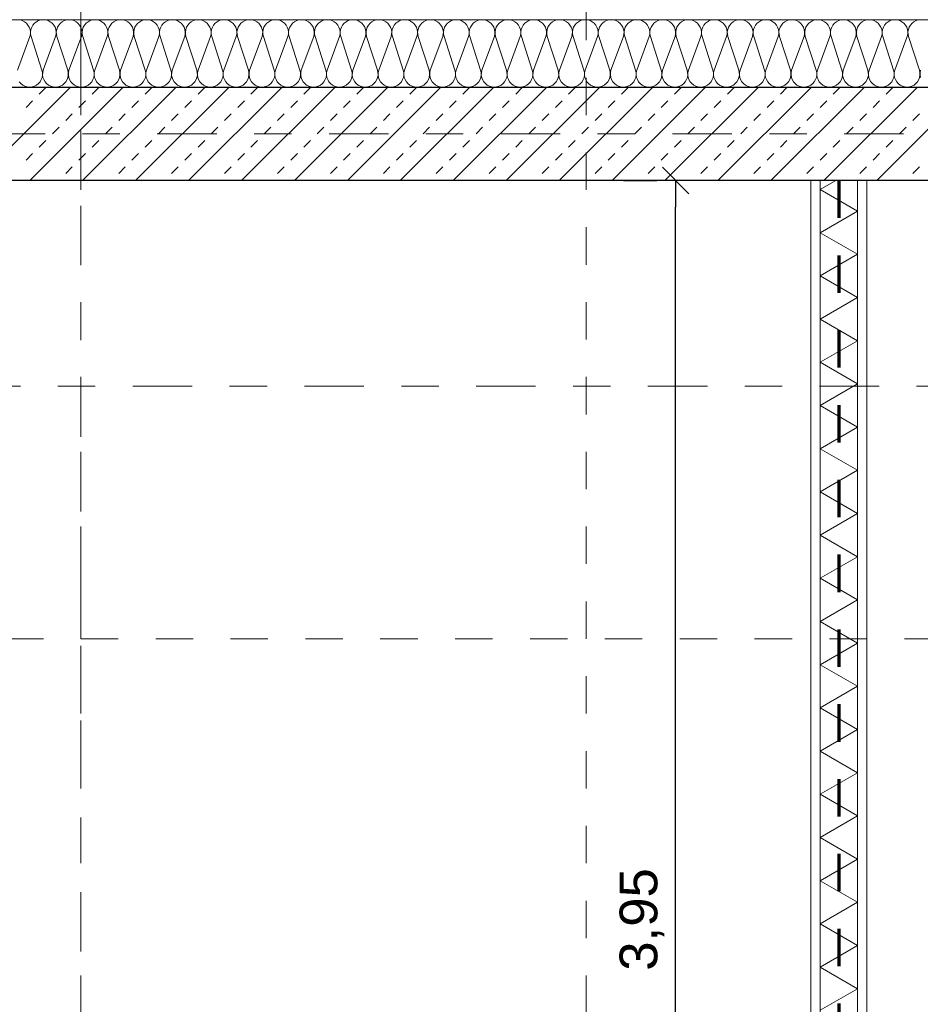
# Model space of a CAD drawing. Header units: metres. Extents: x -45.2 to 14.3, y -31.8 to 10.2.
# Tile 57 of 141: x -28.5 to -26.1, y -2.3 to 0.3. Entities that reach past the tile are written whole.
import ezdxf

# ---------------------------------------------------------------- set-up
doc = ezdxf.new("R2010")
doc.units = ezdxf.units.M
doc.header["$LTSCALE"] = 0.05
for name, pattern in [('Achsen 01', [5.291531, 3.175, -1.058062, 0.352704, -0.705764]), ('gestrichelt - 01', [2, 1, -1]), ('Raster 01', [2, 1, -1])]:
    doc.linetypes.add(name, pattern=pattern)
doc.layers.get('0').update_dxf_attribs({"lineweight": 25})
for name, color, linetype, lineweight in [('013_Beton und Stahlbetonarbeiten-330 Außenwände', 7, 'Continuous', 25), ('039_Trockenbauarbeiten-340 Gipskarton', 7, 'Continuous', 9), ('AV1-Brandschutzkonzept-Brandschutzkonzept', 7, 'Continuous', 5), ('AV1-Einrichtung Bemaßung', 7, 'Continuous', 9), ('AV1-Schnitt Achsen', 7, 'Achsen 01', 18)]:
    doc.layers.add(name, color=color, linetype=linetype, lineweight=lineweight)
for name, color, linetype, lineweight, true_color in [('014_Fassadenarbeiten-330 mineralische Dämmung', 7, 'Continuous', 9, 0x666666), ('039_Trockenbauarbeiten-340 Dämmung', 7, 'Continuous', 9, 0xc0c0c0), ('AV1-Achsen', 1, 'Achsen 01', 18, 0xff0000), ('AV1-Raster', 7, 'Raster 01', 9, 0xa6a6a6)]:
    doc.layers.add(name, color=color, linetype=linetype, lineweight=lineweight, true_color=true_color)
doc.styles.add('Arial', font='arial.ttf')

msp = doc.modelspace()

# ---------------------------------------------------------------- linework, layer by layer
at = {"color": 0, "linetype": 'Continuous', "lineweight": 15}
msp.add_line((-26.7963, -0.0896), (-26.7256, -0.1604), dxfattribs=at)
at = {"color": 0, "linetype": 'ByBlock', "lineweight": -2}
msp.add_line((-26.761, -0.125), (-26.761, -0.1957), dxfattribs=at)
at = {"layer": '013_Beton und Stahlbetonarbeiten-330 Außenwände', "color": 251, "linetype": 'Continuous', "lineweight": 13, "true_color": 0x4c4c4c}
for p, q in [((-28.3779, 0.125), (-28.6279, -0.125)), ((-28.2365, 0.125), (-28.4865, -0.125)), ((-28.461, 0.1061), (-28.4434, 0.1237)), ((-28.0951, 0.125), (-28.3451, -0.125)), ((-28.3196, 0.1061), (-28.3019, 0.1237)), ((-27.9537, 0.125), (-28.2037, -0.125)), ((-28.1782, 0.1061), (-28.1605, 0.1237)), ((-27.8122, 0.125), (-28.0622, -0.125)), ((-28.0368, 0.1061), (-28.0191, 0.1237)), ((-27.6708, 0.125), (-27.9208, -0.125)), ((-27.8954, 0.1061), (-27.8777, 0.1237)), ((-27.5294, 0.125), (-27.7794, -0.125)), ((-27.7539, 0.1061), (-27.7363, 0.1237)), ((-27.388, 0.125), (-27.638, -0.125)), ((-27.6125, 0.1061), (-27.5948, 0.1237)), ((-27.2465, 0.125), (-27.4965, -0.125)), ((-27.4711, 0.1061), (-27.4534, 0.1237)), ((-27.1051, 0.125), (-27.3551, -0.125)), ((-27.3297, 0.1061), (-27.312, 0.1237)), ((-26.9637, 0.125), (-27.2137, -0.125)), ((-27.1883, 0.1061), (-27.1706, 0.1237)), ((-26.8223, 0.125), (-27.0723, -0.125)), ((-27.0468, 0.1061), (-27.0292, 0.1237)), ((-26.6809, 0.125), (-26.9309, -0.125)), ((-26.9054, 0.1061), (-26.8877, 0.1237)), ((-26.5394, 0.125), (-26.7894, -0.125)), ((-26.764, 0.1061), (-26.7463, 0.1237)), ((-26.398, 0.125), (-26.648, -0.125)), ((-26.6226, 0.1061), (-26.6049, 0.1237)), ((-26.2566, 0.125), (-26.5066, -0.125)), ((-26.4811, 0.1061), (-26.4635, 0.1237)), ((-26.1152, 0.125), (-26.3652, -0.125)), ((-26.3397, 0.1061), (-26.322, 0.1237)), ((-25.9738, 0.125), (-26.2238, -0.125)), ((-26.1983, 0.1061), (-26.1806, 0.1237)), ((-28.4964, 0.0707), (-28.4787, 0.0884)), ((-28.355, 0.0707), (-28.3373, 0.0884)), ((-28.2136, 0.0707), (-28.1959, 0.0884)), ((-28.0721, 0.0707), (-28.0545, 0.0884)), ((-27.9307, 0.0707), (-27.913, 0.0884)), ((-27.7893, 0.0707), (-27.7716, 0.0884)), ((-27.6479, 0.0707), (-27.6302, 0.0884)), ((-27.5065, 0.0707), (-27.4888, 0.0884)), ((-27.365, 0.0707), (-27.3474, 0.0884)), ((-27.2236, 0.0707), (-27.2059, 0.0884)), ((-27.0822, 0.0707), (-27.0645, 0.0884)), ((-26.9408, 0.0707), (-26.9231, 0.0884)), ((-26.7993, 0.0707), (-26.7817, 0.0884)), ((-26.6579, 0.0707), (-26.6402, 0.0884)), ((-26.5165, 0.0707), (-26.4988, 0.0884)), ((-26.3751, 0.0707), (-26.3574, 0.0884)), ((-26.2337, 0.0707), (-26.216, 0.0884)), ((-28.3903, 0.0354), (-28.3727, 0.053)), ((-28.2489, 0.0354), (-28.2312, 0.053)), ((-28.1075, 0.0354), (-28.0898, 0.053)), ((-27.9661, 0.0354), (-27.9484, 0.053)), ((-27.8247, 0.0354), (-27.807, 0.053)), ((-27.6832, 0.0354), (-27.6656, 0.053)), ((-27.5418, 0.0354), (-27.5241, 0.053)), ((-27.4004, 0.0354), (-27.3827, 0.053)), ((-27.259, 0.0354), (-27.2413, 0.053)), ((-27.1175, 0.0354), (-27.0999, 0.053)), ((-26.9761, 0.0354), (-26.9584, 0.053)), ((-26.8347, 0.0354), (-26.817, 0.053)), ((-26.6933, 0.0354), (-26.6756, 0.053)), ((-26.5519, 0.0354), (-26.5342, 0.053)), ((-26.4104, 0.0354), (-26.3928, 0.053)), ((-26.269, 0.0354), (-26.2513, 0.053)), ((-26.1276, 0.0354), (-26.1099, 0.053)), ((-28.4257, 0), (-28.408, 0.0177)), ((-28.2843, 0), (-28.2666, 0.0177)), ((-28.1428, 0), (-28.1252, 0.0177)), ((-28.0014, 0), (-27.9838, 0.0177)), ((-27.86, 0), (-27.8423, 0.0177)), ((-27.7186, 0), (-27.7009, 0.0177)), ((-27.5772, 0), (-27.5595, 0.0177)), ((-27.4357, 0), (-27.4181, 0.0177)), ((-27.2943, 0), (-27.2766, 0.0177)), ((-27.1529, 0), (-27.1352, 0.0177)), ((-27.0115, 0), (-26.9938, 0.0177)), ((-26.8701, 0), (-26.8524, 0.0177)), ((-26.7286, 0), (-26.711, 0.0177)), ((-26.5872, 0), (-26.5695, 0.0177)), ((-26.4458, 0), (-26.4281, 0.0177)), ((-26.3044, 0), (-26.2867, 0.0177)), ((-26.163, 0), (-26.1453, 0.0177)), ((-28.461, -0.0354), (-28.4434, -0.0177)), ((-28.3196, -0.0354), (-28.3019, -0.0177)), ((-28.1782, -0.0354), (-28.1605, -0.0177)), ((-28.0368, -0.0354), (-28.0191, -0.0177)), ((-27.8954, -0.0354), (-27.8777, -0.0177)), ((-27.7539, -0.0354), (-27.7363, -0.0177)), ((-27.6125, -0.0354), (-27.5948, -0.0177)), ((-27.4711, -0.0354), (-27.4534, -0.0177)), ((-27.3297, -0.0354), (-27.312, -0.0177)), ((-27.1883, -0.0354), (-27.1706, -0.0177)), ((-27.0468, -0.0354), (-27.0292, -0.0177)), ((-26.9054, -0.0354), (-26.8877, -0.0177)), ((-26.764, -0.0354), (-26.7463, -0.0177)), ((-26.6226, -0.0354), (-26.6049, -0.0177)), ((-26.4811, -0.0354), (-26.4635, -0.0177)), ((-26.3397, -0.0354), (-26.322, -0.0177)), ((-26.1983, -0.0354), (-26.1806, -0.0177)), ((-28.4964, -0.0707), (-28.4787, -0.053)), ((-28.355, -0.0707), (-28.3373, -0.053)), ((-28.2136, -0.0707), (-28.1959, -0.053)), ((-28.0721, -0.0707), (-28.0545, -0.053)), ((-27.9307, -0.0707), (-27.913, -0.053)), ((-27.7893, -0.0707), (-27.7716, -0.053)), ((-27.6479, -0.0707), (-27.6302, -0.053)), ((-27.5065, -0.0707), (-27.4888, -0.053)), ((-27.365, -0.0707), (-27.3474, -0.053)), ((-27.2236, -0.0707), (-27.2059, -0.053)), ((-27.0822, -0.0707), (-27.0645, -0.053)), ((-26.9408, -0.0707), (-26.9231, -0.053)), ((-26.7993, -0.0707), (-26.7817, -0.053)), ((-26.6579, -0.0707), (-26.6402, -0.053)), ((-26.5165, -0.0707), (-26.4988, -0.053)), ((-26.3751, -0.0707), (-26.3574, -0.053)), ((-26.2337, -0.0707), (-26.216, -0.053)), ((-28.3903, -0.1061), (-28.3727, -0.0884)), ((-28.2489, -0.1061), (-28.2312, -0.0884)), ((-28.1075, -0.1061), (-28.0898, -0.0884)), ((-27.9661, -0.1061), (-27.9484, -0.0884)), ((-27.8247, -0.1061), (-27.807, -0.0884)), ((-27.6832, -0.1061), (-27.6656, -0.0884)), ((-27.5418, -0.1061), (-27.5241, -0.0884)), ((-27.4004, -0.1061), (-27.3827, -0.0884)), ((-27.259, -0.1061), (-27.2413, -0.0884)), ((-27.1175, -0.1061), (-27.0999, -0.0884)), ((-26.9761, -0.1061), (-26.9584, -0.0884)), ((-26.8347, -0.1061), (-26.817, -0.0884)), ((-26.6933, -0.1061), (-26.6756, -0.0884)), ((-26.5519, -0.1061), (-26.5342, -0.0884)), ((-26.4104, -0.1061), (-26.3928, -0.0884)), ((-26.269, -0.1061), (-26.2513, -0.0884)), ((-26.1276, -0.1061), (-26.1099, -0.0884)), ((-28.4093, -0.125), (-28.408, -0.1237)), ((-28.2678, -0.125), (-28.2666, -0.1237)), ((-28.1264, -0.125), (-28.1252, -0.1237)), ((-27.985, -0.125), (-27.9838, -0.1237)), ((-27.8436, -0.125), (-27.8423, -0.1237)), ((-27.7022, -0.125), (-27.7009, -0.1237)), ((-27.5607, -0.125), (-27.5595, -0.1237)), ((-27.4193, -0.125), (-27.4181, -0.1237)), ((-27.2779, -0.125), (-27.2766, -0.1237)), ((-27.1365, -0.125), (-27.1352, -0.1237)), ((-26.9951, -0.125), (-26.9938, -0.1237)), ((-26.8536, -0.125), (-26.8524, -0.1237)), ((-26.7122, -0.125), (-26.711, -0.1237)), ((-26.5708, -0.125), (-26.5695, -0.1237)), ((-26.4294, -0.125), (-26.4281, -0.1237)), ((-26.288, -0.125), (-26.2867, -0.1237)), ((-26.1465, -0.125), (-26.1453, -0.1237))]:
    msp.add_line(p, q, dxfattribs=at)
at = {"layer": '013_Beton und Stahlbetonarbeiten-330 Außenwände'}
msp.add_lwpolyline([(-39.275, 0.125), (-18.775, 0.125), (-18.775, -0.125), (-39.025, -0.125), (-39.025, -5.525), (-39.275, -5.525)], close=True, dxfattribs=at)
at = {"layer": '014_Fassadenarbeiten-330 mineralische Dämmung'}
msp.add_lwpolyline([(-18.9, 0.305), (-18.9, 0.125), (-39.275, 0.125), (-39.275, -5.4), (-39.455, -5.4), (-39.455, 0.305)], close=True, dxfattribs=at)
for points in [[(-28.5195, 0.17), (-28.4862, 0.26), (-28.4862, 0.26), (-28.4848, 0.2663), (-28.4846, 0.2728), (-28.4857, 0.2792), (-28.4879, 0.2853), (-28.4912, 0.2908), (-28.4955, 0.2957), (-28.5006, 0.2997), (-28.5063, 0.3026), (-28.5126, 0.3044), (-28.519, 0.305)], [(-26.1059, 0.305), (-26.1124, 0.3044), (-26.1186, 0.3026), (-26.1244, 0.2997), (-26.1295, 0.2957), (-26.1338, 0.2908), (-26.1371, 0.2853), (-26.1393, 0.2792), (-26.1403, 0.2728), (-26.1401, 0.2663), (-26.1387, 0.26), (-26.1098, 0.17), (-26.1098, 0.17), (-26.1084, 0.1637), (-26.1082, 0.1572), (-26.1092, 0.1508), (-26.1114, 0.1447), (-26.1147, 0.1392), (-26.119, 0.1343), (-26.1241, 0.1303), (-26.1299, 0.1274), (-26.1361, 0.1256), (-26.1426, 0.125), (-26.149, 0.1256), (-26.1552, 0.1274), (-26.161, 0.1303), (-26.1661, 0.1343), (-26.1704, 0.1392), (-26.1737, 0.1447), (-26.1759, 0.1508), (-26.177, 0.1572), (-26.1768, 0.1637), (-26.1754, 0.17), (-26.1421, 0.26), (-26.1421, 0.26), (-26.1407, 0.2663), (-26.1405, 0.2728), (-26.1415, 0.2792), (-26.1437, 0.2853), (-26.147, 0.2908), (-26.1513, 0.2957), (-26.1564, 0.2997), (-26.1622, 0.3026), (-26.1684, 0.3044), (-26.1749, 0.305), (-26.1813, 0.3044), (-26.1875, 0.3026), (-26.1933, 0.2997), (-26.1984, 0.2957), (-26.2027, 0.2908), (-26.206, 0.2853), (-26.2082, 0.2792), (-26.2092, 0.2728), (-26.2091, 0.2663), (-26.2077, 0.26), (-26.1787, 0.17), (-26.1787, 0.17), (-26.1773, 0.1637), (-26.1772, 0.1572), (-26.1782, 0.1508), (-26.1804, 0.1447), (-26.1837, 0.1392), (-26.188, 0.1343), (-26.1931, 0.1303), (-26.1989, 0.1274), (-26.2051, 0.1256), (-26.2115, 0.125), (-26.218, 0.1256), (-26.2242, 0.1274), (-26.23, 0.1303), (-26.2351, 0.1343), (-26.2394, 0.1392), (-26.2427, 0.1447), (-26.2449, 0.1508), (-26.2459, 0.1572), (-26.2457, 0.1637), (-26.2443, 0.17), (-26.211, 0.26), (-26.211, 0.26), (-26.2096, 0.2663), (-26.2095, 0.2728), (-26.2105, 0.2792), (-26.2127, 0.2853), (-26.216, 0.2908), (-26.2203, 0.2957), (-26.2254, 0.2997), (-26.2312, 0.3026), (-26.2374, 0.3044), (-26.2438, 0.305), (-26.2503, 0.3044), (-26.2565, 0.3026), (-26.2623, 0.2997), (-26.2674, 0.2957), (-26.2717, 0.2908), (-26.275, 0.2853), (-26.2772, 0.2792), (-26.2782, 0.2728), (-26.278, 0.2663), (-26.2766, 0.26), (-26.2477, 0.17), (-26.2477, 0.17), (-26.2463, 0.1637), (-26.2461, 0.1572), (-26.2471, 0.1508), (-26.2493, 0.1447), (-26.2526, 0.1392), (-26.2569, 0.1343), (-26.262, 0.1303), (-26.2678, 0.1274), (-26.274, 0.1256), (-26.2805, 0.125), (-26.2869, 0.1256), (-26.2931, 0.1274), (-26.2989, 0.1303), (-26.304, 0.1343), (-26.3083, 0.1392), (-26.3116, 0.1447), (-26.3138, 0.1508), (-26.3148, 0.1572), (-26.3147, 0.1637), (-26.3133, 0.17), (-26.28, 0.26), (-26.28, 0.26), (-26.2786, 0.2663), (-26.2784, 0.2728), (-26.2794, 0.2792), (-26.2816, 0.2853), (-26.2849, 0.2908), (-26.2892, 0.2957), (-26.2943, 0.2997), (-26.3001, 0.3026), (-26.3063, 0.3044), (-26.3128, 0.305), (-26.3192, 0.3044), (-26.3254, 0.3026), (-26.3312, 0.2997), (-26.3363, 0.2957), (-26.3406, 0.2908), (-26.3439, 0.2853), (-26.3461, 0.2792), (-26.3471, 0.2728), (-26.3469, 0.2663), (-26.3456, 0.26), (-26.3166, 0.17), (-26.3166, 0.17), (-26.3152, 0.1637), (-26.315, 0.1572), (-26.3161, 0.1508), (-26.3183, 0.1447), (-26.3216, 0.1392), (-26.3259, 0.1343), (-26.331, 0.1303), (-26.3367, 0.1274), (-26.343, 0.1256), (-26.3494, 0.125), (-26.3559, 0.1256), (-26.3621, 0.1274), (-26.3679, 0.1303), (-26.373, 0.1343), (-26.3773, 0.1392), (-26.3806, 0.1447), (-26.3828, 0.1508), (-26.3838, 0.1572), (-26.3836, 0.1637), (-26.3822, 0.17), (-26.3489, 0.26), (-26.3489, 0.26), (-26.3475, 0.2663), (-26.3473, 0.2728), (-26.3484, 0.2792), (-26.3506, 0.2853), (-26.3539, 0.2908), (-26.3582, 0.2957), (-26.3633, 0.2997), (-26.3691, 0.3026), (-26.3753, 0.3044), (-26.3817, 0.305), (-26.3882, 0.3044), (-26.3944, 0.3026), (-26.4001, 0.2997), (-26.4053, 0.2957), (-26.4096, 0.2908), (-26.4129, 0.2853), (-26.4151, 0.2792), (-26.4161, 0.2728), (-26.4159, 0.2663), (-26.4145, 0.26), (-26.3856, 0.17), (-26.3856, 0.17), (-26.3842, 0.1637), (-26.384, 0.1572), (-26.385, 0.1508), (-26.3872, 0.1447), (-26.3905, 0.1392), (-26.3948, 0.1343), (-26.3999, 0.1303), (-26.4057, 0.1274), (-26.4119, 0.1256), (-26.4184, 0.125), (-26.4248, 0.1256), (-26.431, 0.1274), (-26.4368, 0.1303), (-26.4419, 0.1343), (-26.4462, 0.1392), (-26.4495, 0.1447), (-26.4517, 0.1508), (-26.4527, 0.1572), (-26.4525, 0.1637), (-26.4511, 0.17), (-26.4179, 0.26), (-26.4179, 0.26), (-26.4165, 0.2663), (-26.4163, 0.2728), (-26.4173, 0.2792), (-26.4195, 0.2853), (-26.4228, 0.2908), (-26.4271, 0.2957), (-26.4322, 0.2997), (-26.438, 0.3026), (-26.4442, 0.3044), (-26.4507, 0.305), (-26.4571, 0.3044), (-26.4633, 0.3026), (-26.4691, 0.2997), (-26.4742, 0.2957), (-26.4785, 0.2908), (-26.4818, 0.2853), (-26.484, 0.2792), (-26.485, 0.2728), (-26.4848, 0.2663), (-26.4834, 0.26), (-26.4545, 0.17), (-26.4545, 0.17), (-26.4531, 0.1637), (-26.4529, 0.1572), (-26.454, 0.1508), (-26.4562, 0.1447), (-26.4595, 0.1392), (-26.4637, 0.1343), (-26.4689, 0.1303), (-26.4746, 0.1274), (-26.4809, 0.1256), (-26.4873, 0.125), (-26.4938, 0.1256), (-26.5, 0.1274), (-26.5057, 0.1303), (-26.5109, 0.1343), (-26.5151, 0.1392), (-26.5185, 0.1447), (-26.5207, 0.1508), (-26.5217, 0.1572), (-26.5215, 0.1637), (-26.5201, 0.17), (-26.4868, 0.26), (-26.4868, 0.26), (-26.4854, 0.2663), (-26.4852, 0.2728), (-26.4863, 0.2792), (-26.4885, 0.2853), (-26.4918, 0.2908), (-26.4961, 0.2957), (-26.5012, 0.2997), (-26.5069, 0.3026), (-26.5132, 0.3044), (-26.5196, 0.305), (-26.526, 0.3044), (-26.5323, 0.3026), (-26.538, 0.2997), (-26.5432, 0.2957), (-26.5474, 0.2908), (-26.5507, 0.2853), (-26.5529, 0.2792), (-26.554, 0.2728), (-26.5538, 0.2663), (-26.5524, 0.26), (-26.5235, 0.17), (-26.5235, 0.17), (-26.5221, 0.1637), (-26.5219, 0.1572), (-26.5229, 0.1508), (-26.5251, 0.1447), (-26.5284, 0.1392), (-26.5327, 0.1343), (-26.5378, 0.1303), (-26.5436, 0.1274), (-26.5498, 0.1256), (-26.5562, 0.125), (-26.5627, 0.1256), (-26.5689, 0.1274), (-26.5747, 0.1303), (-26.5798, 0.1343), (-26.5841, 0.1392), (-26.5874, 0.1447), (-26.5896, 0.1508), (-26.5906, 0.1572), (-26.5904, 0.1637), (-26.589, 0.17), (-26.5558, 0.26), (-26.5558, 0.26), (-26.5544, 0.2663), (-26.5542, 0.2728), (-26.5552, 0.2792), (-26.5574, 0.2853), (-26.5607, 0.2908), (-26.565, 0.2957), (-26.5701, 0.2997), (-26.5759, 0.3026), (-26.5821, 0.3044), (-26.5885, 0.305), (-26.595, 0.3044), (-26.6012, 0.3026), (-26.607, 0.2997), (-26.6121, 0.2957), (-26.6164, 0.2908), (-26.6197, 0.2853), (-26.6219, 0.2792), (-26.6229, 0.2728), (-26.6227, 0.2663), (-26.6213, 0.26), (-26.5924, 0.17), (-26.5924, 0.17), (-26.591, 0.1637), (-26.5908, 0.1572), (-26.5918, 0.1508), (-26.594, 0.1447), (-26.5973, 0.1392), (-26.6016, 0.1343), (-26.6068, 0.1303), (-26.6125, 0.1274), (-26.6187, 0.1256), (-26.6252, 0.125), (-26.6316, 0.1256), (-26.6379, 0.1274), (-26.6436, 0.1303), (-26.6487, 0.1343), (-26.653, 0.1392), (-26.6563, 0.1447), (-26.6585, 0.1508), (-26.6596, 0.1572), (-26.6594, 0.1637), (-26.658, 0.17), (-26.6247, 0.26), (-26.6247, 0.26), (-26.6233, 0.2663), (-26.6231, 0.2728), (-26.6241, 0.2792), (-26.6264, 0.2853), (-26.6297, 0.2908), (-26.6339, 0.2957), (-26.6391, 0.2997), (-26.6448, 0.3026), (-26.651, 0.3044), (-26.6575, 0.305), (-26.6639, 0.3044), (-26.6702, 0.3026), (-26.6759, 0.2997), (-26.681, 0.2957), (-26.6853, 0.2908), (-26.6886, 0.2853), (-26.6908, 0.2792), (-26.6919, 0.2728), (-26.6917, 0.2663), (-26.6903, 0.26), (-26.6614, 0.17), (-26.6614, 0.17), (-26.66, 0.1637), (-26.6598, 0.1572), (-26.6608, 0.1508), (-26.663, 0.1447), (-26.6663, 0.1392), (-26.6706, 0.1343), (-26.6757, 0.1303), (-26.6815, 0.1274), (-26.6877, 0.1256), (-26.6941, 0.125), (-26.7006, 0.1256), (-26.7068, 0.1274), (-26.7126, 0.1303), (-26.7177, 0.1343), (-26.722, 0.1392), (-26.7253, 0.1447), (-26.7275, 0.1508), (-26.7285, 0.1572), (-26.7283, 0.1637), (-26.7269, 0.17), (-26.6937, 0.26), (-26.6937, 0.26), (-26.6923, 0.2663), (-26.6921, 0.2728), (-26.6931, 0.2792), (-26.6953, 0.2853), (-26.6986, 0.2908), (-26.7029, 0.2957), (-26.708, 0.2997), (-26.7138, 0.3026), (-26.72, 0.3044), (-26.7264, 0.305), (-26.7329, 0.3044), (-26.7391, 0.3026), (-26.7449, 0.2997), (-26.75, 0.2957), (-26.7543, 0.2908), (-26.7576, 0.2853), (-26.7598, 0.2792), (-26.7608, 0.2728), (-26.7606, 0.2663), (-26.7592, 0.26), (-26.7303, 0.17), (-26.7303, 0.17), (-26.7289, 0.1637), (-26.7287, 0.1572), (-26.7297, 0.1508), (-26.7319, 0.1447), (-26.7352, 0.1392), (-26.7395, 0.1343), (-26.7446, 0.1303), (-26.7504, 0.1274), (-26.7566, 0.1256), (-26.7631, 0.125), (-26.7695, 0.1256), (-26.7757, 0.1274), (-26.7815, 0.1303), (-26.7866, 0.1343), (-26.7909, 0.1392), (-26.7942, 0.1447), (-26.7964, 0.1508), (-26.7975, 0.1572), (-26.7973, 0.1637), (-26.7959, 0.17), (-26.7626, 0.26), (-26.7626, 0.26), (-26.7612, 0.2663), (-26.761, 0.2728), (-26.762, 0.2792), (-26.7642, 0.2853), (-26.7675, 0.2908), (-26.7718, 0.2957), (-26.7769, 0.2997), (-26.7827, 0.3026), (-26.7889, 0.3044), (-26.7954, 0.305), (-26.8018, 0.3044), (-26.808, 0.3026), (-26.8138, 0.2997), (-26.8189, 0.2957), (-26.8232, 0.2908), (-26.8265, 0.2853), (-26.8287, 0.2792), (-26.8298, 0.2728), (-26.8296, 0.2663), (-26.8282, 0.26), (-26.7992, 0.17), (-26.7992, 0.17), (-26.7978, 0.1637), (-26.7977, 0.1572), (-26.7987, 0.1508), (-26.8009, 0.1447), (-26.8042, 0.1392), (-26.8085, 0.1343), (-26.8136, 0.1303), (-26.8194, 0.1274), (-26.8256, 0.1256), (-26.832, 0.125), (-26.8385, 0.1256), (-26.8447, 0.1274), (-26.8505, 0.1303), (-26.8556, 0.1343), (-26.8599, 0.1392), (-26.8632, 0.1447), (-26.8654, 0.1508), (-26.8664, 0.1572), (-26.8662, 0.1637), (-26.8648, 0.17), (-26.8315, 0.26), (-26.8315, 0.26), (-26.8301, 0.2663), (-26.83, 0.2728), (-26.831, 0.2792), (-26.8332, 0.2853), (-26.8365, 0.2908), (-26.8408, 0.2957), (-26.8459, 0.2997), (-26.8517, 0.3026), (-26.8579, 0.3044), (-26.8643, 0.305), (-26.8708, 0.3044), (-26.877, 0.3026), (-26.8828, 0.2997), (-26.8879, 0.2957), (-26.8922, 0.2908), (-26.8955, 0.2853), (-26.8977, 0.2792), (-26.8987, 0.2728), (-26.8985, 0.2663), (-26.8971, 0.26), (-26.8682, 0.17), (-26.8682, 0.17), (-26.8668, 0.1637), (-26.8666, 0.1572), (-26.8676, 0.1508), (-26.8698, 0.1447), (-26.8731, 0.1392), (-26.8774, 0.1343), (-26.8825, 0.1303), (-26.8883, 0.1274), (-26.8945, 0.1256), (-26.901, 0.125), (-26.9074, 0.1256), (-26.9136, 0.1274), (-26.9194, 0.1303), (-26.9245, 0.1343), (-26.9288, 0.1392), (-26.9321, 0.1447), (-26.9343, 0.1508), (-26.9353, 0.1572), (-26.9352, 0.1637), (-26.9338, 0.17), (-26.9005, 0.26), (-26.9005, 0.26), (-26.8991, 0.2663), (-26.8989, 0.2728), (-26.8999, 0.2792), (-26.9021, 0.2853), (-26.9054, 0.2908), (-26.9097, 0.2957), (-26.9148, 0.2997), (-26.9206, 0.3026), (-26.9268, 0.3044), (-26.9333, 0.305), (-26.9397, 0.3044), (-26.9459, 0.3026), (-26.9517, 0.2997), (-26.9568, 0.2957), (-26.9611, 0.2908), (-26.9644, 0.2853), (-26.9666, 0.2792), (-26.9676, 0.2728), (-26.9675, 0.2663), (-26.9661, 0.26), (-26.9371, 0.17), (-26.9371, 0.17), (-26.9357, 0.1637), (-26.9355, 0.1572), (-26.9366, 0.1508), (-26.9388, 0.1447), (-26.9421, 0.1392), (-26.9464, 0.1343), (-26.9515, 0.1303), (-26.9573, 0.1274), (-26.9635, 0.1256), (-26.9699, 0.125), (-26.9764, 0.1256), (-26.9826, 0.1274), (-26.9884, 0.1303), (-26.9935, 0.1343), (-26.9978, 0.1392), (-27.0011, 0.1447), (-27.0033, 0.1508), (-27.0043, 0.1572), (-27.0041, 0.1637), (-27.0027, 0.17), (-26.9694, 0.26), (-26.9694, 0.26), (-26.968, 0.2663), (-26.9678, 0.2728), (-26.9689, 0.2792), (-26.9711, 0.2853), (-26.9744, 0.2908), (-26.9787, 0.2957), (-26.9838, 0.2997), (-26.9896, 0.3026), (-26.9958, 0.3044), (-27.0022, 0.305), (-27.0087, 0.3044), (-27.0149, 0.3026), (-27.0206, 0.2997), (-27.0258, 0.2957), (-27.0301, 0.2908), (-27.0334, 0.2853), (-27.0356, 0.2792), (-27.0366, 0.2728), (-27.0364, 0.2663), (-27.035, 0.26), (-27.0061, 0.17), (-27.0061, 0.17), (-27.0047, 0.1637), (-27.0045, 0.1572), (-27.0055, 0.1508), (-27.0077, 0.1447), (-27.011, 0.1392), (-27.0153, 0.1343), (-27.0204, 0.1303), (-27.0262, 0.1274), (-27.0324, 0.1256), (-27.0389, 0.125), (-27.0453, 0.1256), (-27.0515, 0.1274), (-27.0573, 0.1303), (-27.0624, 0.1343), (-27.0667, 0.1392), (-27.07, 0.1447), (-27.0722, 0.1508), (-27.0732, 0.1572), (-27.073, 0.1637), (-27.0716, 0.17), (-27.0384, 0.26), (-27.0384, 0.26), (-27.037, 0.2663), (-27.0368, 0.2728), (-27.0378, 0.2792), (-27.04, 0.2853), (-27.0433, 0.2908), (-27.0476, 0.2957), (-27.0527, 0.2997), (-27.0585, 0.3026), (-27.0647, 0.3044), (-27.0712, 0.305), (-27.0776, 0.3044), (-27.0838, 0.3026), (-27.0896, 0.2997), (-27.0947, 0.2957), (-27.099, 0.2908), (-27.1023, 0.2853), (-27.1045, 0.2792), (-27.1055, 0.2728), (-27.1053, 0.2663), (-27.1039, 0.26), (-27.075, 0.17), (-27.075, 0.17), (-27.0736, 0.1637), (-27.0734, 0.1572), (-27.0745, 0.1508), (-27.0767, 0.1447), (-27.08, 0.1392), (-27.0843, 0.1343), (-27.0894, 0.1303), (-27.0951, 0.1274), (-27.1014, 0.1256), (-27.1078, 0.125), (-27.1143, 0.1256), (-27.1205, 0.1274), (-27.1262, 0.1303), (-27.1314, 0.1343), (-27.1357, 0.1392), (-27.139, 0.1447), (-27.1412, 0.1508), (-27.1422, 0.1572), (-27.142, 0.1637), (-27.1406, 0.17), (-27.1073, 0.26), (-27.1073, 0.26), (-27.1059, 0.2663), (-27.1057, 0.2728), (-27.1068, 0.2792), (-27.109, 0.2853), (-27.1123, 0.2908), (-27.1166, 0.2957), (-27.1217, 0.2997), (-27.1274, 0.3026), (-27.1337, 0.3044), (-27.1401, 0.305), (-27.1466, 0.3044), (-27.1528, 0.3026), (-27.1585, 0.2997), (-27.1637, 0.2957), (-27.1679, 0.2908), (-27.1712, 0.2853), (-27.1735, 0.2792), (-27.1745, 0.2728), (-27.1743, 0.2663), (-27.1729, 0.26), (-27.144, 0.17), (-27.144, 0.17), (-27.1426, 0.1637), (-27.1424, 0.1572), (-27.1434, 0.1508), (-27.1456, 0.1447), (-27.1489, 0.1392), (-27.1532, 0.1343), (-27.1583, 0.1303), (-27.1641, 0.1274), (-27.1703, 0.1256), (-27.1768, 0.125), (-27.1832, 0.1256), (-27.1894, 0.1274), (-27.1952, 0.1303), (-27.2003, 0.1343), (-27.2046, 0.1392), (-27.2079, 0.1447), (-27.2101, 0.1508), (-27.2111, 0.1572), (-27.2109, 0.1637), (-27.2095, 0.17), (-27.1763, 0.26), (-27.1763, 0.26), (-27.1749, 0.2663), (-27.1747, 0.2728), (-27.1757, 0.2792), (-27.1779, 0.2853), (-27.1812, 0.2908), (-27.1855, 0.2957), (-27.1906, 0.2997), (-27.1964, 0.3026), (-27.2026, 0.3044), (-27.2091, 0.305), (-27.2155, 0.3044), (-27.2217, 0.3026), (-27.2275, 0.2997), (-27.2326, 0.2957), (-27.2369, 0.2908), (-27.2402, 0.2853), (-27.2424, 0.2792), (-27.2434, 0.2728), (-27.2432, 0.2663), (-27.2418, 0.26), (-27.2129, 0.17), (-27.2129, 0.17), (-27.2115, 0.1637), (-27.2113, 0.1572), (-27.2123, 0.1508), (-27.2145, 0.1447), (-27.2179, 0.1392), (-27.2221, 0.1343), (-27.2273, 0.1303), (-27.233, 0.1274), (-27.2392, 0.1256), (-27.2457, 0.125), (-27.2521, 0.1256), (-27.2584, 0.1274), (-27.2641, 0.1303), (-27.2693, 0.1343), (-27.2735, 0.1392), (-27.2768, 0.1447), (-27.279, 0.1508), (-27.2801, 0.1572), (-27.2799, 0.1637), (-27.2785, 0.17), (-27.2452, 0.26), (-27.2452, 0.26), (-27.2438, 0.2663), (-27.2436, 0.2728), (-27.2447, 0.2792), (-27.2469, 0.2853), (-27.2502, 0.2908), (-27.2544, 0.2957), (-27.2596, 0.2997), (-27.2653, 0.3026), (-27.2716, 0.3044), (-27.278, 0.305), (-27.2844, 0.3044), (-27.2907, 0.3026), (-27.2964, 0.2997), (-27.3015, 0.2957), (-27.3058, 0.2908), (-27.3091, 0.2853), (-27.3113, 0.2792), (-27.3124, 0.2728), (-27.3122, 0.2663), (-27.3108, 0.26), (-27.2819, 0.17), (-27.2819, 0.17), (-27.2805, 0.1637), (-27.2803, 0.1572), (-27.2813, 0.1508), (-27.2835, 0.1447), (-27.2868, 0.1392), (-27.2911, 0.1343), (-27.2962, 0.1303), (-27.302, 0.1274), (-27.3082, 0.1256), (-27.3146, 0.125), (-27.3211, 0.1256), (-27.3273, 0.1274), (-27.3331, 0.1303), (-27.3382, 0.1343), (-27.3425, 0.1392), (-27.3458, 0.1447), (-27.348, 0.1508), (-27.349, 0.1572), (-27.3488, 0.1637), (-27.3474, 0.17), (-27.3142, 0.26), (-27.3142, 0.26), (-27.3128, 0.2663), (-27.3126, 0.2728), (-27.3136, 0.2792), (-27.3158, 0.2853), (-27.3191, 0.2908), (-27.3234, 0.2957), (-27.3285, 0.2997), (-27.3343, 0.3026), (-27.3405, 0.3044), (-27.3469, 0.305), (-27.3534, 0.3044), (-27.3596, 0.3026), (-27.3654, 0.2997), (-27.3705, 0.2957), (-27.3748, 0.2908), (-27.3781, 0.2853), (-27.3803, 0.2792), (-27.3813, 0.2728), (-27.3811, 0.2663), (-27.3797, 0.26), (-27.3508, 0.17), (-27.3508, 0.17), (-27.3494, 0.1637), (-27.3492, 0.1572), (-27.3502, 0.1508), (-27.3524, 0.1447), (-27.3557, 0.1392), (-27.36, 0.1343), (-27.3651, 0.1303), (-27.3709, 0.1274), (-27.3771, 0.1256), (-27.3836, 0.125), (-27.39, 0.1256), (-27.3963, 0.1274), (-27.402, 0.1303), (-27.4071, 0.1343), (-27.4114, 0.1392), (-27.4147, 0.1447), (-27.4169, 0.1508), (-27.418, 0.1572), (-27.4178, 0.1637), (-27.4164, 0.17), (-27.3831, 0.26), (-27.3831, 0.26), (-27.3817, 0.2663), (-27.3815, 0.2728), (-27.3825, 0.2792), (-27.3847, 0.2853), (-27.388, 0.2908), (-27.3923, 0.2957), (-27.3975, 0.2997), (-27.4032, 0.3026), (-27.4094, 0.3044), (-27.4159, 0.305), (-27.4223, 0.3044), (-27.4285, 0.3026), (-27.4343, 0.2997), (-27.4394, 0.2957), (-27.4437, 0.2908), (-27.447, 0.2853), (-27.4492, 0.2792), (-27.4503, 0.2728), (-27.4501, 0.2663), (-27.4487, 0.26), (-27.4197, 0.17), (-27.4197, 0.17), (-27.4183, 0.1637), (-27.4182, 0.1572), (-27.4192, 0.1508), (-27.4214, 0.1447), (-27.4247, 0.1392), (-27.429, 0.1343), (-27.4341, 0.1303), (-27.4399, 0.1274), (-27.4461, 0.1256), (-27.4525, 0.125), (-27.459, 0.1256), (-27.4652, 0.1274), (-27.471, 0.1303), (-27.4761, 0.1343), (-27.4804, 0.1392), (-27.4837, 0.1447), (-27.4859, 0.1508), (-27.4869, 0.1572), (-27.4867, 0.1637), (-27.4853, 0.17), (-27.452, 0.26), (-27.452, 0.26), (-27.4506, 0.2663), (-27.4505, 0.2728), (-27.4515, 0.2792), (-27.4537, 0.2853), (-27.457, 0.2908), (-27.4613, 0.2957), (-27.4664, 0.2997), (-27.4722, 0.3026), (-27.4784, 0.3044), (-27.4848, 0.305), (-27.4913, 0.3044), (-27.4975, 0.3026), (-27.5033, 0.2997), (-27.5084, 0.2957), (-27.5127, 0.2908), (-27.516, 0.2853), (-27.5182, 0.2792), (-27.5192, 0.2728), (-27.519, 0.2663), (-27.5176, 0.26), (-27.4887, 0.17), (-27.4887, 0.17), (-27.4873, 0.1637), (-27.4871, 0.1572), (-27.4881, 0.1508), (-27.4903, 0.1447), (-27.4936, 0.1392), (-27.4979, 0.1343), (-27.503, 0.1303), (-27.5088, 0.1274), (-27.515, 0.1256), (-27.5215, 0.125), (-27.5279, 0.1256), (-27.5341, 0.1274), (-27.5399, 0.1303), (-27.545, 0.1343), (-27.5493, 0.1392), (-27.5526, 0.1447), (-27.5548, 0.1508), (-27.5558, 0.1572), (-27.5557, 0.1637), (-27.5543, 0.17), (-27.521, 0.26), (-27.521, 0.26), (-27.5196, 0.2663), (-27.5194, 0.2728), (-27.5204, 0.2792), (-27.5226, 0.2853), (-27.5259, 0.2908), (-27.5302, 0.2957), (-27.5353, 0.2997), (-27.5411, 0.3026), (-27.5473, 0.3044), (-27.5538, 0.305), (-27.5602, 0.3044), (-27.5664, 0.3026), (-27.5722, 0.2997), (-27.5773, 0.2957), (-27.5816, 0.2908), (-27.5849, 0.2853), (-27.5871, 0.2792), (-27.5881, 0.2728), (-27.588, 0.2663), (-27.5866, 0.26), (-27.5576, 0.17), (-27.5576, 0.17), (-27.5562, 0.1637), (-27.556, 0.1572), (-27.5571, 0.1508), (-27.5593, 0.1447), (-27.5626, 0.1392), (-27.5669, 0.1343), (-27.572, 0.1303), (-27.5778, 0.1274), (-27.584, 0.1256), (-27.5904, 0.125), (-27.5969, 0.1256), (-27.6031, 0.1274), (-27.6089, 0.1303), (-27.614, 0.1343), (-27.6183, 0.1392), (-27.6216, 0.1447), (-27.6238, 0.1508), (-27.6248, 0.1572), (-27.6246, 0.1637), (-27.6232, 0.17), (-27.5899, 0.26), (-27.5899, 0.26), (-27.5885, 0.2663), (-27.5883, 0.2728), (-27.5894, 0.2792), (-27.5916, 0.2853), (-27.5949, 0.2908), (-27.5992, 0.2957), (-27.6043, 0.2997), (-27.6101, 0.3026), (-27.6163, 0.3044), (-27.6227, 0.305), (-27.6292, 0.3044), (-27.6354, 0.3026), (-27.6412, 0.2997), (-27.6463, 0.2957), (-27.6506, 0.2908), (-27.6539, 0.2853), (-27.6561, 0.2792), (-27.6571, 0.2728), (-27.6569, 0.2663), (-27.6555, 0.26), (-27.6266, 0.17), (-27.6266, 0.17), (-27.6252, 0.1637), (-27.625, 0.1572), (-27.626, 0.1508), (-27.6282, 0.1447), (-27.6315, 0.1392), (-27.6358, 0.1343), (-27.6409, 0.1303), (-27.6467, 0.1274), (-27.6529, 0.1256), (-27.6594, 0.125), (-27.6658, 0.1256), (-27.672, 0.1274), (-27.6778, 0.1303), (-27.6829, 0.1343), (-27.6872, 0.1392), (-27.6905, 0.1447), (-27.6927, 0.1508), (-27.6937, 0.1572), (-27.6935, 0.1637), (-27.6922, 0.17), (-27.6589, 0.26), (-27.6589, 0.26), (-27.6575, 0.2663), (-27.6573, 0.2728), (-27.6583, 0.2792), (-27.6605, 0.2853), (-27.6638, 0.2908), (-27.6681, 0.2957), (-27.6732, 0.2997), (-27.679, 0.3026), (-27.6852, 0.3044), (-27.6917, 0.305), (-27.6981, 0.3044), (-27.7043, 0.3026), (-27.7101, 0.2997), (-27.7152, 0.2957), (-27.7195, 0.2908), (-27.7228, 0.2853), (-27.725, 0.2792), (-27.726, 0.2728), (-27.7258, 0.2663), (-27.7244, 0.26), (-27.6955, 0.17), (-27.6955, 0.17), (-27.6941, 0.1637), (-27.6939, 0.1572), (-27.695, 0.1508), (-27.6972, 0.1447), (-27.7005, 0.1392), (-27.7048, 0.1343), (-27.7099, 0.1303), (-27.7156, 0.1274), (-27.7219, 0.1256), (-27.7283, 0.125), (-27.7348, 0.1256), (-27.741, 0.1274), (-27.7467, 0.1303), (-27.7519, 0.1343), (-27.7562, 0.1392), (-27.7595, 0.1447), (-27.7617, 0.1508), (-27.7627, 0.1572), (-27.7625, 0.1637), (-27.7611, 0.17), (-27.7278, 0.26), (-27.7278, 0.26), (-27.7264, 0.2663), (-27.7262, 0.2728), (-27.7273, 0.2792), (-27.7295, 0.2853), (-27.7328, 0.2908), (-27.7371, 0.2957), (-27.7422, 0.2997), (-27.7479, 0.3026), (-27.7542, 0.3044), (-27.7606, 0.305), (-27.7671, 0.3044), (-27.7733, 0.3026), (-27.779, 0.2997), (-27.7842, 0.2957), (-27.7884, 0.2908), (-27.7918, 0.2853), (-27.794, 0.2792), (-27.795, 0.2728), (-27.7948, 0.2663), (-27.7934, 0.26), (-27.7645, 0.17), (-27.7645, 0.17), (-27.7631, 0.1637), (-27.7629, 0.1572), (-27.7639, 0.1508), (-27.7661, 0.1447), (-27.7694, 0.1392), (-27.7737, 0.1343), (-27.7788, 0.1303), (-27.7846, 0.1274), (-27.7908, 0.1256), (-27.7973, 0.125), (-27.8037, 0.1256), (-27.8099, 0.1274), (-27.8157, 0.1303), (-27.8208, 0.1343), (-27.8251, 0.1392), (-27.8284, 0.1447), (-27.8306, 0.1508), (-27.8316, 0.1572), (-27.8314, 0.1637), (-27.83, 0.17), (-27.7968, 0.26), (-27.7968, 0.26), (-27.7954, 0.2663), (-27.7952, 0.2728), (-27.7962, 0.2792), (-27.7984, 0.2853), (-27.8017, 0.2908), (-27.806, 0.2957), (-27.8111, 0.2997), (-27.8169, 0.3026), (-27.8231, 0.3044), (-27.8296, 0.305), (-27.836, 0.3044), (-27.8422, 0.3026), (-27.848, 0.2997), (-27.8531, 0.2957), (-27.8574, 0.2908), (-27.8607, 0.2853), (-27.8629, 0.2792), (-27.8639, 0.2728), (-27.8637, 0.2663), (-27.8623, 0.26), (-27.8334, 0.17), (-27.8334, 0.17), (-27.832, 0.1637), (-27.8318, 0.1572), (-27.8329, 0.1508), (-27.8351, 0.1447), (-27.8384, 0.1392), (-27.8426, 0.1343), (-27.8478, 0.1303), (-27.8535, 0.1274), (-27.8598, 0.1256), (-27.8662, 0.125), (-27.8726, 0.1256), (-27.8789, 0.1274), (-27.8846, 0.1303), (-27.8898, 0.1343), (-27.894, 0.1392), (-27.8973, 0.1447), (-27.8995, 0.1508), (-27.9006, 0.1572), (-27.9004, 0.1637), (-27.899, 0.17), (-27.8657, 0.26), (-27.8657, 0.26), (-27.8643, 0.2663), (-27.8641, 0.2728), (-27.8652, 0.2792), (-27.8674, 0.2853), (-27.8707, 0.2908), (-27.8749, 0.2957), (-27.8801, 0.2997), (-27.8858, 0.3026), (-27.8921, 0.3044), (-27.8985, 0.305), (-27.9049, 0.3044), (-27.9112, 0.3026), (-27.9169, 0.2997), (-27.9221, 0.2957), (-27.9263, 0.2908), (-27.9296, 0.2853), (-27.9318, 0.2792), (-27.9329, 0.2728), (-27.9327, 0.2663), (-27.9313, 0.26), (-27.9024, 0.17), (-27.9024, 0.17), (-27.901, 0.1637), (-27.9008, 0.1572), (-27.9018, 0.1508), (-27.904, 0.1447), (-27.9073, 0.1392), (-27.9116, 0.1343), (-27.9167, 0.1303), (-27.9225, 0.1274), (-27.9287, 0.1256), (-27.9351, 0.125), (-27.9416, 0.1256), (-27.9478, 0.1274), (-27.9536, 0.1303), (-27.9587, 0.1343), (-27.963, 0.1392), (-27.9663, 0.1447), (-27.9685, 0.1508), (-27.9695, 0.1572), (-27.9693, 0.1637), (-27.9679, 0.17), (-27.9347, 0.26), (-27.9347, 0.26), (-27.9333, 0.2663), (-27.9331, 0.2728), (-27.9341, 0.2792), (-27.9363, 0.2853), (-27.9396, 0.2908), (-27.9439, 0.2957), (-27.949, 0.2997), (-27.9548, 0.3026), (-27.961, 0.3044), (-27.9674, 0.305), (-27.9739, 0.3044), (-27.9801, 0.3026), (-27.9859, 0.2997), (-27.991, 0.2957), (-27.9953, 0.2908), (-27.9986, 0.2853), (-28.0008, 0.2792), (-28.0018, 0.2728), (-28.0016, 0.2663), (-28.0002, 0.26), (-27.9713, 0.17), (-27.9713, 0.17), (-27.9699, 0.1637), (-27.9697, 0.1572), (-27.9707, 0.1508), (-27.9729, 0.1447), (-27.9762, 0.1392), (-27.9805, 0.1343), (-27.9857, 0.1303), (-27.9914, 0.1274), (-27.9976, 0.1256), (-28.0041, 0.125), (-28.0105, 0.1256), (-28.0168, 0.1274), (-28.0225, 0.1303), (-28.0276, 0.1343), (-28.0319, 0.1392), (-28.0352, 0.1447), (-28.0374, 0.1508), (-28.0385, 0.1572), (-28.0383, 0.1637), (-28.0369, 0.17), (-28.0036, 0.26), (-28.0036, 0.26), (-28.0022, 0.2663), (-28.002, 0.2728), (-28.003, 0.2792), (-28.0052, 0.2853), (-28.0086, 0.2908), (-28.0128, 0.2957), (-28.018, 0.2997), (-28.0237, 0.3026), (-28.0299, 0.3044), (-28.0364, 0.305), (-28.0428, 0.3044), (-28.0491, 0.3026), (-28.0548, 0.2997), (-28.0599, 0.2957), (-28.0642, 0.2908), (-28.0675, 0.2853), (-28.0697, 0.2792), (-28.0708, 0.2728), (-28.0706, 0.2663), (-28.0692, 0.26), (-28.0402, 0.17), (-28.0402, 0.17), (-28.0389, 0.1637), (-28.0387, 0.1572), (-28.0397, 0.1508), (-28.0419, 0.1447), (-28.0452, 0.1392), (-28.0495, 0.1343), (-28.0546, 0.1303), (-28.0604, 0.1274), (-28.0666, 0.1256), (-28.073, 0.125), (-28.0795, 0.1256), (-28.0857, 0.1274), (-28.0915, 0.1303), (-28.0966, 0.1343), (-28.1009, 0.1392), (-28.1042, 0.1447), (-28.1064, 0.1508), (-28.1074, 0.1572), (-28.1072, 0.1637), (-28.1058, 0.17), (-28.0725, 0.26), (-28.0725, 0.26), (-28.0712, 0.2663), (-28.071, 0.2728), (-28.072, 0.2792), (-28.0742, 0.2853), (-28.0775, 0.2908), (-28.0818, 0.2957), (-28.0869, 0.2997), (-28.0927, 0.3026), (-28.0989, 0.3044), (-28.1053, 0.305), (-28.1118, 0.3044), (-28.118, 0.3026), (-28.1238, 0.2997), (-28.1289, 0.2957), (-28.1332, 0.2908), (-28.1365, 0.2853), (-28.1387, 0.2792), (-28.1397, 0.2728), (-28.1395, 0.2663), (-28.1381, 0.26), (-28.1092, 0.17), (-28.1092, 0.17), (-28.1078, 0.1637), (-28.1076, 0.1572), (-28.1086, 0.1508), (-28.1108, 0.1447), (-28.1141, 0.1392), (-28.1184, 0.1343), (-28.1235, 0.1303), (-28.1293, 0.1274), (-28.1355, 0.1256), (-28.142, 0.125), (-28.1484, 0.1256), (-28.1546, 0.1274), (-28.1604, 0.1303), (-28.1655, 0.1343), (-28.1698, 0.1392), (-28.1731, 0.1447), (-28.1753, 0.1508), (-28.1764, 0.1572), (-28.1762, 0.1637), (-28.1748, 0.17), (-28.1415, 0.26), (-28.1415, 0.26), (-28.1401, 0.2663), (-28.1399, 0.2728), (-28.1409, 0.2792), (-28.1431, 0.2853), (-28.1464, 0.2908), (-28.1507, 0.2957), (-28.1558, 0.2997), (-28.1616, 0.3026), (-28.1678, 0.3044), (-28.1743, 0.305), (-28.1807, 0.3044), (-28.1869, 0.3026), (-28.1927, 0.2997), (-28.1978, 0.2957), (-28.2021, 0.2908), (-28.2054, 0.2853), (-28.2076, 0.2792), (-28.2086, 0.2728), (-28.2085, 0.2663), (-28.2071, 0.26), (-28.1781, 0.17), (-28.1781, 0.17), (-28.1767, 0.1637), (-28.1765, 0.1572), (-28.1776, 0.1508), (-28.1798, 0.1447), (-28.1831, 0.1392), (-28.1874, 0.1343), (-28.1925, 0.1303), (-28.1983, 0.1274), (-28.2045, 0.1256), (-28.2109, 0.125), (-28.2174, 0.1256), (-28.2236, 0.1274), (-28.2294, 0.1303), (-28.2345, 0.1343), (-28.2388, 0.1392), (-28.2421, 0.1447), (-28.2443, 0.1508), (-28.2453, 0.1572), (-28.2451, 0.1637), (-28.2437, 0.17), (-28.2104, 0.26), (-28.2104, 0.26), (-28.209, 0.2663), (-28.2089, 0.2728), (-28.2099, 0.2792), (-28.2121, 0.2853), (-28.2154, 0.2908), (-28.2197, 0.2957), (-28.2248, 0.2997), (-28.2306, 0.3026), (-28.2368, 0.3044), (-28.2432, 0.305), (-28.2497, 0.3044), (-28.2559, 0.3026), (-28.2617, 0.2997), (-28.2668, 0.2957), (-28.2711, 0.2908), (-28.2744, 0.2853), (-28.2766, 0.2792), (-28.2776, 0.2728), (-28.2774, 0.2663), (-28.276, 0.26), (-28.2471, 0.17), (-28.2471, 0.17), (-28.2457, 0.1637), (-28.2455, 0.1572), (-28.2465, 0.1508), (-28.2487, 0.1447), (-28.252, 0.1392), (-28.2563, 0.1343), (-28.2614, 0.1303), (-28.2672, 0.1274), (-28.2734, 0.1256), (-28.2799, 0.125), (-28.2863, 0.1256), (-28.2925, 0.1274), (-28.2983, 0.1303), (-28.3034, 0.1343), (-28.3077, 0.1392), (-28.311, 0.1447), (-28.3132, 0.1508), (-28.3142, 0.1572), (-28.3141, 0.1637), (-28.3127, 0.17), (-28.2794, 0.26), (-28.2794, 0.26), (-28.278, 0.2663), (-28.2778, 0.2728), (-28.2788, 0.2792), (-28.281, 0.2853), (-28.2843, 0.2908), (-28.2886, 0.2957), (-28.2937, 0.2997), (-28.2995, 0.3026), (-28.3057, 0.3044), (-28.3122, 0.305), (-28.3186, 0.3044), (-28.3248, 0.3026), (-28.3306, 0.2997), (-28.3357, 0.2957), (-28.34, 0.2908), (-28.3433, 0.2853), (-28.3455, 0.2792), (-28.3465, 0.2728), (-28.3463, 0.2663), (-28.345, 0.26), (-28.316, 0.17), (-28.316, 0.17), (-28.3146, 0.1637), (-28.3144, 0.1572), (-28.3155, 0.1508), (-28.3177, 0.1447), (-28.321, 0.1392), (-28.3253, 0.1343), (-28.3304, 0.1303), (-28.3361, 0.1274), (-28.3424, 0.1256), (-28.3488, 0.125), (-28.3553, 0.1256), (-28.3615, 0.1274), (-28.3672, 0.1303), (-28.3724, 0.1343), (-28.3767, 0.1392), (-28.38, 0.1447), (-28.3822, 0.1508), (-28.3832, 0.1572), (-28.383, 0.1637), (-28.3816, 0.17), (-28.3483, 0.26), (-28.3483, 0.26), (-28.3469, 0.2663), (-28.3467, 0.2728), (-28.3478, 0.2792), (-28.35, 0.2853), (-28.3533, 0.2908), (-28.3576, 0.2957), (-28.3627, 0.2997), (-28.3685, 0.3026), (-28.3747, 0.3044), (-28.3811, 0.305), (-28.3876, 0.3044), (-28.3938, 0.3026), (-28.3995, 0.2997), (-28.4047, 0.2957), (-28.409, 0.2908), (-28.4123, 0.2853), (-28.4145, 0.2792), (-28.4155, 0.2728), (-28.4153, 0.2663), (-28.4139, 0.26), (-28.385, 0.17), (-28.385, 0.17), (-28.3836, 0.1637), (-28.3834, 0.1572), (-28.3844, 0.1508), (-28.3866, 0.1447), (-28.3899, 0.1392), (-28.3942, 0.1343), (-28.3993, 0.1303), (-28.4051, 0.1274), (-28.4113, 0.1256), (-28.4178, 0.125), (-28.4242, 0.1256), (-28.4304, 0.1274), (-28.4362, 0.1303), (-28.4413, 0.1343), (-28.4456, 0.1392), (-28.4489, 0.1447), (-28.4511, 0.1508), (-28.4521, 0.1572), (-28.4519, 0.1637), (-28.4505, 0.17), (-28.4173, 0.26), (-28.4173, 0.26), (-28.4159, 0.2663), (-28.4157, 0.2728), (-28.4167, 0.2792), (-28.4189, 0.2853), (-28.4222, 0.2908), (-28.4265, 0.2957), (-28.4316, 0.2997), (-28.4374, 0.3026), (-28.4436, 0.3044), (-28.4501, 0.305), (-28.4565, 0.3044), (-28.4627, 0.3026), (-28.4685, 0.2997), (-28.4736, 0.2957), (-28.4779, 0.2908), (-28.4812, 0.2853), (-28.4834, 0.2792), (-28.4844, 0.2728), (-28.4842, 0.2663), (-28.4828, 0.26), (-28.4539, 0.17), (-28.4539, 0.17), (-28.4525, 0.1637), (-28.4523, 0.1572), (-28.4534, 0.1508), (-28.4556, 0.1447), (-28.4589, 0.1392), (-28.4631, 0.1343), (-28.4683, 0.1303), (-28.474, 0.1274), (-28.4803, 0.1256), (-28.4867, 0.125), (-28.4931, 0.1256), (-28.4994, 0.1274), (-28.5051, 0.1303), (-28.5103, 0.1343), (-28.5145, 0.1392)], [(-26.107, 0.1508), (-26.108, 0.1572), (-26.1078, 0.1637), (-26.1064, 0.17)]]:
    msp.add_lwpolyline(points, dxfattribs=at)
at = {"layer": '039_Trockenbauarbeiten-340 Dämmung'}
msp.add_lwpolyline([(-26.375, -4.075), (-26.375, -0.125), (-26.275, -0.125), (-26.275, -4.075)], close=True, dxfattribs=at)
msp.add_lwpolyline([(-26.375, -2.3429), (-26.275, -2.2852), (-26.375, -2.2275), (-26.275, -2.1697), (-26.375, -2.112), (-26.275, -2.0543), (-26.375, -1.9965), (-26.275, -1.9388), (-26.375, -1.8811), (-26.275, -1.8233), (-26.375, -1.7656), (-26.275, -1.7079), (-26.375, -1.6501), (-26.275, -1.5924), (-26.375, -1.5347), (-26.275, -1.4769), (-26.375, -1.4192), (-26.275, -1.3615), (-26.375, -1.3037), (-26.275, -1.246), (-26.375, -1.1882), (-26.275, -1.1305), (-26.375, -1.0728), (-26.275, -1.015), (-26.375, -0.9573), (-26.275, -0.8996), (-26.375, -0.8418), (-26.275, -0.7841), (-26.375, -0.7264), (-26.275, -0.6686), (-26.375, -0.6109), (-26.275, -0.5532), (-26.375, -0.4954), (-26.275, -0.4377), (-26.375, -0.38), (-26.275, -0.3222), (-26.375, -0.2645), (-26.275, -0.2068), (-26.375, -0.149), (-26.3334, -0.125)], dxfattribs=at)
at = {"layer": '039_Trockenbauarbeiten-340 Gipskarton'}
for points in [[(-26.4, -4.075), (-26.4, -0.125), (-26.375, -0.125), (-26.375, -4.075)], [(-26.25, -4.075), (-26.25, -0.125), (-26.275, -0.125), (-26.275, -4.075)]]:
    msp.add_lwpolyline(points, close=True, dxfattribs=at)
at = {"layer": 'AV1-Achsen'}
for p, q in [((-28.35, -26.5), (-28.35, 4.9)), ((-43.2844, 0), (4.2656, 0))]:
    msp.add_line(p, q, dxfattribs=at)
at = {"layer": 'AV1-Brandschutzkonzept-Brandschutzkonzept', "color": 220, "linetype": 'gestrichelt - 01', "lineweight": 70, "true_color": 0xff00bc}
msp.add_line((-26.325, -0.125), (-26.325, -5.275), dxfattribs=at)
at = {"layer": 'AV1-Einrichtung Bemaßung', "color": 0, "lineweight": -2}
for p, q in [((-26.9, -0.125), (-26.811, -0.125)), ((-26.761, -4.0043), (-26.761, -0.1957))]:
    msp.add_line(p, q, dxfattribs=at)
at = {"layer": 'AV1-Raster'}
for p, q in [((-28.35, -22.95), (-28.35, 1.35)), ((-27, -22.95), (-27, 1.35)), ((1.35, -1.35), (-40.5, -1.35))]:
    msp.add_line(p, q, dxfattribs=at)
at = {"layer": 'AV1-Schnitt Achsen'}
msp.add_line((-43.35, -0.675), (4.2, -0.675), dxfattribs=at)
at = {"layer": 'Defpoints', "color": 0, "lineweight": 0}
for p, q in [((-28.35, 0), (-28.35, 0)), ((-28.35, 0), (-28.35, 0)), ((-26.761, -0.125), (-26.761, -0.125)), ((-26.4, -0.125), (-26.4, -0.125)), ((-26.4, -0.125), (-26.4, -0.125)), ((-26.4, -0.125), (-26.4, -0.125)), ((-26.4, -0.125), (-26.4, -0.125)), ((-26.25, -0.125), (-26.25, -0.125)), ((-26.25, -0.125), (-26.25, -0.125))]:
    msp.add_line(p, q, dxfattribs=at)

# ---------------------------------------------------------------- texts
at = {"layer": 'AV1-Einrichtung Bemaßung', "color": 0, "insert": (-26.7911, -2.2373), "char_height": 0.10087, "attachment_point": 7, "rotation": 90, "style": 'Arial'}
msp.add_mtext('3,95', dxfattribs=at)

doc.saveas('drawing.dxf')
